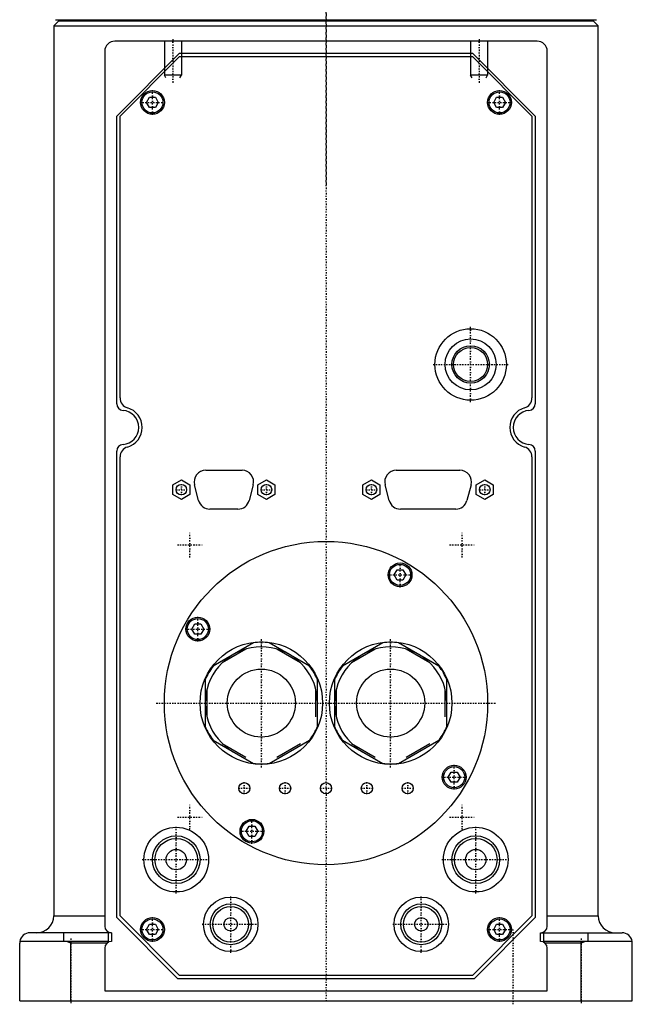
# Model space of a CAD drawing. Extents: x -90 to 90, y -1 to 818.
# Tile 1 of 5: x -90 to 90, y -1 to 288. Entities that reach past the tile are written whole.
import ezdxf

# ---------------------------------------------------------------- set-up
doc = ezdxf.new("R2010")
doc.units = 0
doc.linetypes.add('CENTER', pattern=[1.5, 0.45, -0.5, 0.05, -0.5])
for name, color, linetype in [('AM_0', 7, 'CONTINUOUS'), ('AM_10', 7, 'CONTINUOUS'), ('AM_7', 7, 'CENTER')]:
    doc.layers.add(name, color=color, linetype=linetype)

msp = doc.modelspace()

# ---------------------------------------------------------------- linework, layer by layer
at = {"layer": 'AM_0', "color": 7, "linetype": 'CONTINUOUS'}
for p, q in [((-78.5, 288), (-80, 286.5)), ((-80, 286.5), (-80, 25)), ((-80, 286.5), (80, 286.5)), ((-79.5, 288.3), (79.5, 288.3)), ((-78.5, 288), (78.5, 288)), ((-75, 288.3), (-75, 288)), ((75, 288), (75, 288.3)), ((80, 286.5), (78.5, 288)), ((80, 25), (80, 286.5)), ((62, 282), (-62, 282)), ((-65, 279), (-65, 22)), ((-61.5, 260), (-43, 278.5)), ((-43, 278.5), (43, 278.5)), ((43, 278.5), (61.5, 260)), ((65, 22), (65, 279)), ((-60.5, 260), (-43, 277.5)), ((-43, 277.5), (43, 277.5)), ((43, 277.5), (60.5, 260)), ((-52.73, 264), (-51.87, 265.5)), ((-51.87, 262.5), (-52.73, 264)), ((-51.87, 265.5), (-50.13, 265.5)), ((-50.13, 265.5), (-49.27, 264)), ((-49.27, 264), (-50.13, 262.5)), ((49.27, 264), (50.13, 265.5)), ((50.13, 262.5), (49.27, 264)), ((50.13, 265.5), (51.87, 265.5)), ((51.87, 265.5), (52.73, 264)), ((52.73, 264), (51.87, 262.5)), ((-50.13, 262.5), (-51.87, 262.5)), ((51.87, 262.5), (50.13, 262.5)), ((-61.5, 175.48), (-61.5, 260)), ((-60.5, 177.15), (-60.5, 260)), ((60.5, 260), (60.5, 177.15)), ((61.5, 260), (61.5, 175.48)), ((-61.5, 24.5), (-61.5, 161.52)), ((-60.5, 25), (-60.5, 159.85)), ((60.5, 159.85), (60.5, 25)), ((61.5, 161.52), (61.5, 24.5)), ((-35.34, 155.9), (-24.66, 155.9)), ((20.66, 155.9), (39.34, 155.9)), ((-45, 151.64), (-42.5, 153.09)), ((-45, 148.76), (-45, 151.64)), ((-42.5, 153.09), (-40, 151.64)), ((-40, 151.64), (-40, 148.76)), ((-37.42, 147.03), (-38.63, 151.63)), ((-21.37, 151.63), (-22.58, 147.03)), ((-20, 151.64), (-17.5, 153.09)), ((-20, 148.76), (-20, 151.64)), ((-17.5, 153.09), (-15, 151.64)), ((-15, 151.64), (-15, 148.76)), ((10.85, 151.64), (13.35, 153.09)), ((10.85, 148.76), (10.85, 151.64)), ((13.35, 153.09), (15.85, 151.64)), ((15.85, 151.64), (15.85, 148.76)), ((18.58, 147.03), (17.37, 151.63)), ((42.63, 151.63), (41.42, 147.03)), ((44.15, 151.64), (46.65, 153.09)), ((44.15, 148.76), (44.15, 151.64)), ((46.65, 153.09), (49.15, 151.64)), ((49.15, 151.64), (49.15, 148.76)), ((-42.5, 147.31), (-45, 148.76)), ((-40, 148.76), (-42.5, 147.31)), ((-17.5, 147.31), (-20, 148.76)), ((-15, 148.76), (-17.5, 147.31)), ((13.35, 147.31), (10.85, 148.76)), ((15.85, 148.76), (13.35, 147.31)), ((46.65, 147.31), (44.15, 148.76)), ((49.15, 148.76), (46.65, 147.31)), ((-25.87, 144.5), (-34.13, 144.5)), ((38.13, 144.5), (21.87, 144.5)), ((20.02, 125.17), (20.88, 126.67)), ((20.88, 123.67), (20.02, 125.17)), ((20.88, 126.67), (22.62, 126.67)), ((22.62, 126.67), (23.48, 125.17)), ((23.48, 125.17), (22.62, 123.67)), ((22.62, 123.67), (20.88, 123.67)), ((-39.4, 109.25), (-38.54, 110.75)), ((-38.54, 110.75), (-36.81, 110.75)), ((-36.81, 110.75), (-35.94, 109.25)), ((-38.54, 107.75), (-39.4, 109.25)), ((-36.81, 107.75), (-38.54, 107.75)), ((-35.94, 109.25), (-36.81, 107.75)), ((-21.3, 105.23), (-33.2, 98.35)), ((-4.8, 98.35), (-16.7, 105.23)), ((16.7, 105.23), (4.8, 98.35)), ((33.2, 98.35), (21.3, 105.23)), ((-23.51, 103.37), (-30.49, 99.34)), ((-7.51, 99.34), (-14.49, 103.37)), ((14.49, 103.37), (7.51, 99.34)), ((30.49, 99.34), (23.51, 103.37)), ((-35.5, 94.38), (-35.5, 80.62)), ((-2.5, 80.62), (-2.5, 94.38)), ((2.5, 94.38), (2.5, 80.62)), ((35.5, 80.62), (35.5, 94.38)), ((-35, 91.53), (-35, 83.47)), ((-3, 83.47), (-3, 91.53)), ((3, 91.53), (3, 83.47)), ((35, 83.47), (35, 91.53)), ((-33.2, 76.65), (-21.3, 69.77)), ((-30.49, 75.66), (-23.51, 71.63)), ((-16.7, 69.77), (-4.8, 76.65)), ((-14.49, 71.63), (-7.51, 75.66)), ((4.8, 76.65), (16.7, 69.77)), ((7.51, 75.66), (14.49, 71.63)), ((21.3, 69.77), (33.2, 76.65)), ((23.51, 71.63), (30.49, 75.66)), ((35.94, 65.75), (36.81, 67.25)), ((36.81, 67.25), (38.54, 67.25)), ((38.54, 67.25), (39.4, 65.75)), ((36.81, 64.25), (35.94, 65.75)), ((38.54, 64.25), (36.81, 64.25)), ((39.4, 65.75), (38.54, 64.25)), ((-23.48, 49.83), (-22.62, 51.33)), ((-22.62, 48.33), (-23.48, 49.83)), ((-22.62, 51.33), (-20.88, 51.33)), ((-20.88, 51.33), (-20.02, 49.83)), ((-20.02, 49.83), (-20.88, 48.33)), ((-20.88, 48.33), (-22.62, 48.33)), ((-80, 25), (-65, 25)), ((-43.5, 6.5), (-61.5, 24.5)), ((-43, 7.5), (-60.5, 25)), ((60.5, 25), (43, 7.5)), ((61.5, 24.5), (43.5, 6.5)), ((65, 25), (80, 25)), ((-52.73, 21), (-51.87, 22.5)), ((-51.87, 19.5), (-52.73, 21)), ((-51.87, 22.5), (-50.13, 22.5)), ((-50.13, 22.5), (-49.27, 21)), ((-49.27, 21), (-50.13, 19.5)), ((49.27, 21), (50.13, 22.5)), ((50.13, 19.5), (49.27, 21)), ((50.13, 22.5), (51.87, 22.5)), ((51.87, 22.5), (52.73, 21)), ((52.73, 21), (51.87, 19.5)), ((-64, 17.5), (-89.96, 17.5)), ((-63, 20), (-87, 20)), ((-77, 17.5), (-77, 20)), ((-75, 17), (-76.12, 17.5)), ((-64, 20), (-64, 17.5)), ((-63, 20), (-63, 17.5)), ((-50.13, 19.5), (-51.87, 19.5)), ((51.87, 19.5), (50.13, 19.5)), ((63, 20), (87, 20)), ((63, 17.5), (63, 20)), ((64, 17.5), (64, 20)), ((89.96, 17.5), (64, 17.5)), ((76.12, 17.5), (75, 17)), ((77, 17.5), (77, 20)), ((-90, 0), (-90, 17)), ((-75, 0), (-75, 17)), ((-64.32, 17), (-75, 17)), ((-65, 15.5), (-65, 3)), ((75, 17), (64.32, 17)), ((65, 3), (65, 15.5)), ((75, 0), (75, 17)), ((90, 0), (90, 17)), ((43.5, 6.5), (-43.5, 6.5)), ((43, 7.5), (-43, 7.5)), ((-65, 3), (65, 3)), ((-90, 0), (90, 0))]:
    msp.add_line(p, q, dxfattribs=at)
for points in [[(-89.96, 17.5, 0), (-89.97, 17.42, 0), (-89.99, 17.25, 0), (-90, 17.08, 0), (-90, 17, 0)], [(90, 17, 0), (90, 17.08, 0), (89.99, 17.25, 0), (89.97, 17.42, 0), (89.96, 17.5, 0)]]:
    msp.add_polyline3d(points, dxfattribs=at)
for centre, radius in [((-51, 264), 3.5), ((-51, 264), 3.1), ((51, 264), 3.5), ((51, 264), 3.1), ((42.5, 187), 10.5), ((42.5, 187), 7.5), ((42.5, 187), 5.5), ((42.5, 187), 5), ((-42.5, 150.2), 1.55), ((-17.5, 150.2), 1.55), ((13.35, 150.2), 1.55), ((46.65, 150.2), 1.55), ((0, 87.5), 47.5), ((21.75, 125.17), 3.5), ((21.75, 125.17), 3.1), ((-37.67, 109.25), 3.5), ((-37.67, 109.25), 3.1), ((-19, 87.5), 18), ((19, 87.5), 18), ((-19, 87.5), 10), ((19, 87.5), 10), ((37.67, 65.75), 3.5), ((37.67, 65.75), 3.1), ((-24, 62.5), 1.65), ((-12, 62.5), 1.65), ((0, 62.5), 1.65), ((12, 62.5), 1.65), ((24, 62.5), 1.65), ((-21.75, 49.83), 3.5), ((-21.75, 49.83), 3.1), ((-44, 41.5), 9.5), ((44, 41.5), 9.5), ((-44, 41.5), 7), ((-44, 41.5), 6.25), ((44, 41.5), 7), ((44, 41.5), 6.25), ((-44, 41.5), 3), ((44, 41.5), 3), ((-28, 22.5), 8), ((28, 22.5), 8), ((-28, 22.5), 6), ((-28, 22.5), 5.25), ((28, 22.5), 6), ((28, 22.5), 5.25), ((-51, 21), 3.5), ((-51, 21), 3.1), ((-28, 22.5), 2), ((28, 22.5), 2), ((51, 21), 3.5), ((51, 21), 3.1)]:
    msp.add_circle(centre, radius, dxfattribs=at)
for centre, radius, start, end in [((-62, 279), 3, 90, 180), ((62, 279), 3, 0, 90), ((-57.5, 177.15), 3, 180, 253.8724), ((57.5, 177.15), 3, 286.1276, 0), ((-59.5, 175.48), 2, 180, 265.904), ((-60, 168.5), 6, 286.1276, 73.8724), ((60, 168.5), 6, 106.1276, 253.8724), ((59.5, 175.48), 2, 274.096, 0), ((-60, 168.5), 5, 274.096, 85.904), ((60, 168.5), 5, 94.096, 265.904), ((-59.5, 161.52), 2, 94.096, 180), ((-57.5, 159.85), 3, 106.1276, 180), ((57.5, 159.85), 3, 0, 73.8724), ((59.5, 161.52), 2, 0, 85.904), ((-35.34, 152.5), 3.4, 90, 194.7436), ((-24.66, 152.5), 3.4, 345.2564, 90), ((20.66, 152.5), 3.4, 90, 194.7436), ((39.34, 152.5), 3.4, 345.2564, 90), ((-34.13, 147.9), 3.4, 194.7436, 270), ((-25.87, 147.9), 3.4, 270, 345.2564), ((21.87, 147.9), 3.4, 194.7436, 270), ((38.13, 147.9), 3.4, 270, 345.2564), ((-19, 87.5), 17.87, 82.6199, 97.3801), ((19, 87.5), 17.87, 82.6199, 97.3801), ((-19, 87.5), 16.5, 0, 240), ((19, 87.5), 16.5, 0, 240), ((-19, 87.5), 17.87, 142.6199, 157.3801), ((-19, 87.5), 17.87, 22.6199, 37.3801), ((19, 87.5), 17.87, 142.6199, 157.3801), ((19, 87.5), 17.88, 22.6199, 37.3801), ((-19, 87.5), 17.87, 202.6199, 217.3801), ((-19, 87.5), 17.88, 322.6199, 337.3801), ((19, 87.5), 17.88, 202.6199, 217.3801), ((19, 87.5), 17.88, 322.6199, 337.3801), ((-19, 87.5), 17.87, 262.6199, 277.3801), ((19, 87.5), 17.87, 262.6199, 277.3801), ((-85, 25), 5, 270, 0), ((85, 25), 5, 180, 270), ((-63, 22), 2, 180, 270), ((63, 22), 2, 270, 0), ((-87, 17), 3, 90, 170.4059), ((-63, 15.5), 2, 90, 180), ((63, 15.5), 2, 0, 90), ((87, 17), 3, 9.5941, 90)]:
    msp.add_arc(centre, radius, start, end, dxfattribs=at)
at = {"layer": 'AM_10', "color": 7, "linetype": 'CONTINUOUS'}
for p, q in [((-47.5, 282), (-47.5, 272)), ((-42.5, 282), (-42.5, 272)), ((42.5, 282), (42.5, 272)), ((47.5, 282), (47.5, 272)), ((-42.5, 272), (-47.5, 272)), ((-47.07, 271.25), (-47.5, 272)), ((-42.93, 271.25), (-42.5, 272)), ((47.5, 272), (42.5, 272)), ((42.93, 271.25), (42.5, 272)), ((47.07, 271.25), (47.5, 272))]:
    msp.add_line(p, q, dxfattribs=at)
at = {"layer": 'AM_7', "color": 4, "linetype": 'CENTER'}
for p, q in [((0, 818.3), (0, 239.7)), ((0, 336.6), (0, -0.65)), ((-45, 282.6), (-45, 269.4)), ((45, 282.6), (45, 269.4)), ((-51, 260.32), (-51, 267.68)), ((51, 260.32), (51, 267.68)), ((-54.67, 264), (-47.33, 264)), ((47.33, 264), (54.67, 264)), ((42.5, 175.97), (42.5, 198.03)), ((31.48, 187), (53.52, 187)), ((-42.5, 148.57), (-42.5, 151.83)), ((-17.5, 148.57), (-17.5, 151.83)), ((13.35, 148.57), (13.35, 151.83)), ((46.65, 148.57), (46.65, 151.83)), ((-44.13, 150.2), (-40.87, 150.2)), ((-19.13, 150.2), (-15.87, 150.2)), ((11.72, 150.2), (14.98, 150.2)), ((45.02, 150.2), (48.28, 150.2)), ((-40, 130.32), (-40, 137.68)), ((40, 130.32), (40, 137.68)), ((-43.67, 134), (-36.33, 134)), ((36.33, 134), (43.67, 134)), ((21.75, 121.5), (21.75, 128.85)), ((18.08, 125.17), (25.43, 125.17)), ((-37.67, 105.58), (-37.67, 112.92)), ((-41.35, 109.25), (-34, 109.25)), ((-19, 68.6), (-19, 106.4)), ((19, 68.6), (19, 106.4)), ((-49.88, 87.5), (49.88, 87.5)), ((37.67, 62.08), (37.67, 69.42)), ((-24, 60.77), (-24, 64.23)), ((-12, 60.77), (-12, 64.23)), ((12, 60.77), (12, 64.23)), ((24, 60.77), (24, 64.23)), ((34, 65.75), (41.35, 65.75)), ((-25.73, 62.5), (-22.27, 62.5)), ((-13.73, 62.5), (-10.27, 62.5)), ((-1.73, 62.5), (1.73, 62.5)), ((10.27, 62.5), (13.73, 62.5)), ((22.27, 62.5), (25.73, 62.5)), ((-40, 50.33), (-40, 57.67)), ((40, 50.33), (40, 57.67)), ((-43.67, 54), (-36.33, 54)), ((-21.75, 46.15), (-21.75, 53.5)), ((36.33, 54), (43.67, 54)), ((-44, 31.52), (-44, 51.48)), ((-25.43, 49.83), (-18.07, 49.83)), ((44, 31.52), (44, 51.48)), ((-53.98, 41.5), (-34.02, 41.5)), ((34.02, 41.5), (53.98, 41.5)), ((-28, 14.1), (-28, 30.9)), ((28, 14.1), (28, 30.9)), ((-51, 17.32), (-51, 24.68)), ((51, 17.32), (51, 24.68)), ((-54.67, 21), (-47.33, 21)), ((-36.4, 22.5), (-19.6, 22.5)), ((19.6, 22.5), (36.4, 22.5)), ((47.33, 21), (54.67, 21)), ((55, -1), (55, 21)), ((-75, 18.38), (-75, -0.88)), ((75, 18.38), (75, -0.88))]:
    msp.add_line(p, q, dxfattribs=at)

doc.saveas('drawing.dxf')
